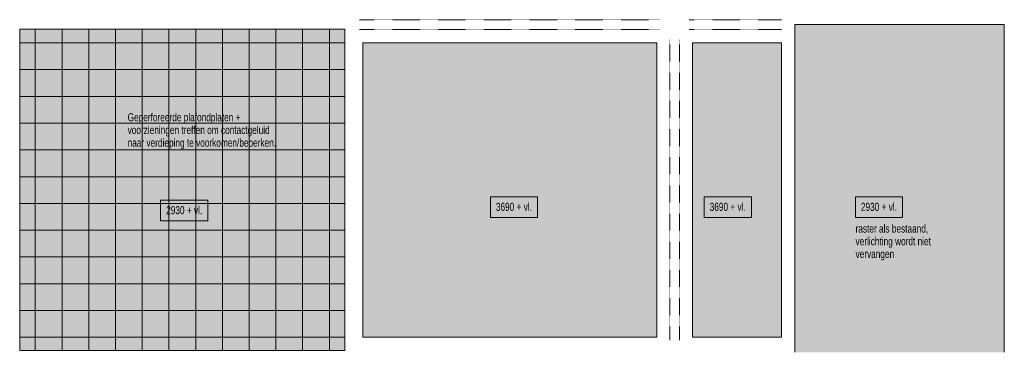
# Model space of a CAD drawing. Header units: millimetres. Extents: x 73705 to 433105, y 109410 to 279410.
# Tile 12 of 90: x 123581 to 145681, y 171822 to 179275. Entities that reach past the tile are written whole.
import ezdxf

# ---------------------------------------------------------------- set-up
doc = ezdxf.new("R2010")
doc.units = ezdxf.units.MM
doc.linetypes.add('Overhead', pattern=[2.5, 1.5, -1])
for name, color, linetype, lineweight in [('A-DETL', 90, 'Continuous', 9), ('A-DETL-GENF', 92, 'Continuous', 9), ('A-DETL-THIN', 151, 'Continuous', 9), ('A-FLOR-OVHD', 1, 'Overhead', 9), ('G-ANNO-TEXT', 231, 'Continuous', 9)]:
    doc.layers.add(name, color=color, linetype=linetype, lineweight=lineweight)
doc.styles.add('Arial Narrow', font='ARIALN.TTF', dxfattribs={"width": 0.9, "height": 180})
doc.styles.add('Arial Narrow_B', font='ARIALN.TTF', dxfattribs={"width": 0.9, "height": 180})

msp = doc.modelspace()

# ---------------------------------------------------------------- hatches: boundary and pattern name
at = {"layer": 'A-DETL-GENF'}
for color, points in [(10, [(129757.9, 171865), (130881.1, 171865), (130881.1, 179065), (123581.1, 179065), (123581.1, 171865)]), (10, [(145681.1, 171822), (145681.1, 179165), (140981.1, 179165), (140981.1, 171822)]), (9, [(137880.4, 172157.5), (137880.4, 178757.5), (131280.4, 178757.5), (131280.4, 172157.5)]), (9, [(140681.1, 172157.5), (140681.1, 178757.5), (138680.4, 178757.5), (138680.4, 172157.5)])]:
    msp.add_hatch(color=color, dxfattribs=at).paths.add_polyline_path(points)

# ---------------------------------------------------------------- linework, layer by layer
at = {"layer": 'A-DETL'}
for p, q in [((130881.1, 179065), (123581.1, 179065)), ((123581.1, 179065), (123581.1, 171865)), ((123931.1, 179065), (123931.1, 171865)), ((124531.1, 179065), (124531.1, 171865)), ((125131.1, 179065), (125131.1, 171865)), ((125731.1, 179065), (125731.1, 171865)), ((126331.1, 179065), (126331.1, 171865)), ((126931.1, 179065), (126931.1, 171865)), ((127531.1, 179065), (127531.1, 171865)), ((128131.1, 179065), (128131.1, 171865)), ((128731.1, 179065), (128731.1, 171865)), ((129331.1, 179065), (129331.1, 171865)), ((129931.1, 179065), (129931.1, 171865)), ((130531.1, 179065), (130531.1, 171865)), ((130881.1, 171865), (130881.1, 179065)), ((123581.1, 178757.5), (130881.1, 178757.5)), ((137880.4, 178757.5), (131280.4, 178757.5)), ((131280.4, 178757.5), (131280.4, 172157.5)), ((137880.4, 172157.5), (137880.4, 178757.5)), ((140681.1, 178757.5), (138680.4, 178757.5)), ((138680.4, 178757.5), (138680.4, 172157.5)), ((140681.1, 172157.5), (140681.1, 178757.5)), ((123581.1, 178157.5), (130881.1, 178157.5)), ((123581.1, 177557.5), (130881.1, 177557.5)), ((123581.1, 176957.5), (130881.1, 176957.5)), ((123581.1, 176357.5), (130881.1, 176357.5)), ((123581.1, 175757.5), (130881.1, 175757.5)), ((123581.1, 175157.5), (130881.1, 175157.5)), ((123581.1, 174557.5), (130881.1, 174557.5)), ((123581.1, 173957.5), (130881.1, 173957.5)), ((123581.1, 173357.5), (130881.1, 173357.5)), ((123581.1, 172757.5), (130881.1, 172757.5)), ((123581.1, 172157.5), (130881.1, 172157.5)), ((131280.4, 172157.5), (137880.4, 172157.5)), ((138680.4, 172157.5), (140681.1, 172157.5)), ((123581.1, 171865), (130881.1, 171865))]:
    msp.add_line(p, q, dxfattribs=at)
at = {"layer": 'A-DETL-THIN'}
for p, q in [((145681.1, 179165), (140981.1, 179165)), ((140981.1, 179165), (140981.1, 171822)), ((145681.1, 171822), (145681.1, 179165))]:
    msp.add_line(p, q, dxfattribs=at)
at = {"layer": 'A-FLOR-OVHD'}
for p, q in [((131211.1, 179275), (137951.1, 179275)), ((138611.1, 179275), (140681.1, 179275)), ((131211.1, 179055), (137951.1, 179055)), ((138611.1, 179055), (140681.1, 179055)), ((138171.1, 178835), (138171.1, 172095)), ((138391.1, 178835), (138391.1, 172095))]:
    msp.add_line(p, q, dxfattribs=at)
at = {"layer": 'G-ANNO-TEXT', "color": 150, "flags": 128}
for points in [[(135204.1, 174841.9), (134144.8, 174841.9), (134144.8, 175306.9), (135204.1, 175306.9)], [(140004.1, 174841.9), (138944.8, 174841.9), (138944.8, 175306.9), (140004.1, 175306.9)], [(127804.1, 174766.2), (126744.8, 174766.2), (126744.8, 175231.2), (127804.1, 175231.2)]]:
    msp.add_lwpolyline(points, close=True, dxfattribs=at)
at = {"layer": 'G-ANNO-TEXT', "color": 134, "flags": 128}
msp.add_lwpolyline([(143397.1, 174841.9), (142337.8, 174841.9), (142337.8, 175306.9), (143397.1, 175306.9)], close=True, dxfattribs=at)

# ---------------------------------------------------------------- texts
at = {"layer": 'G-ANNO-TEXT', "color": 150, "char_height": 180, "attachment_point": 1}
for s, insert, width, style in [('Geperforeerde plafondplaten + ', (126003.9, 177178.7), 3052.024, 'Arial Narrow'), ('voorzieningen treffen om contactgeluid ', (126003.9, 176894.3), 3809.619, 'Arial Narrow'), ('naar verdieping te voorkomen/beperken.', (126003.9, 176609.8), 3925.062, 'Arial Narrow'), ('2930 + vl.', (126868.8, 175096.3), 974.05, 'Arial Narrow_B'), ('3690 + vl.', (134268.8, 175172), 974.05, 'Arial Narrow_B'), ('3690 + vl.', (139068.8, 175172), 974.05, 'Arial Narrow_B')]:
    msp.add_mtext(s, dxfattribs=dict(at, insert=insert, width=width, style=style))
at = {"layer": 'G-ANNO-TEXT', "color": 134, "insert": (142461.8, 175172), "char_height": 180, "width": 974.05, "attachment_point": 1, "style": 'Arial Narrow_B'}
msp.add_mtext('2930 + vl.', dxfattribs=at)
at = {"layer": 'G-ANNO-TEXT', "color": 7, "char_height": 180, "attachment_point": 1, "style": 'Arial Narrow'}
for s, insert, width in [('raster als bestaand, ', (142342.4, 174684.9), 1969.746), ('verlichting wordt niet ', (142342.4, 174400.5), 2049.113), ('vervangen', (142342.4, 174116.1), 1024.557)]:
    msp.add_mtext(s, dxfattribs=dict(at, insert=insert, width=width))

doc.saveas('drawing.dxf')
